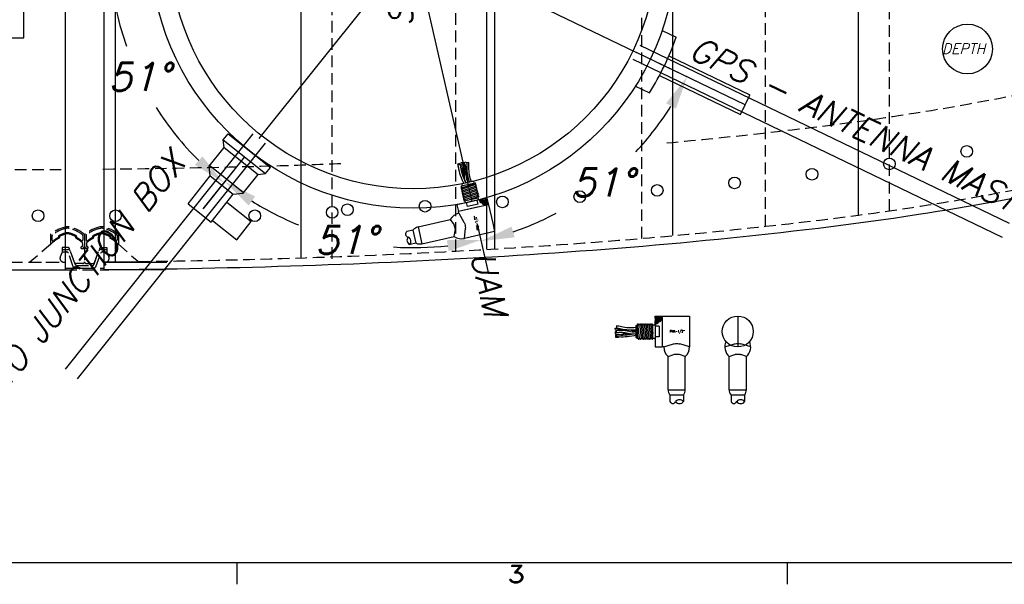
# Model space of a CAD drawing. Extents: x -135 to 10, y 84 to 175.
# Tile 24 of 53: x -52 to -20, y 85 to 103. Entities that reach past the tile are written whole.
import ezdxf
from ezdxf.enums import TextEntityAlignment as Align

# ---------------------------------------------------------------- set-up
doc = ezdxf.new("R2010")
doc.units = 0
doc.header["$LTSCALE"] = 1.5
doc.header["$MEASUREMENT"] = 0
doc.linetypes.add('HIDDEN', pattern=[0.375, 0.25, -0.125])
doc.layers.get('0').update_dxf_attribs({"linetype": 'CONTINUOUS'})
doc.layers.get('DEFPOINTS').update_dxf_attribs({"linetype": 'CONTINUOUS'})
for name, color, linetype in [('DIM', 1, 'CONTINUOUS'), ('HULL', 7, 'CONTINUOUS'), ('HULL_INSET', 4, 'CONTINUOUS'), ('J_BOX_FORW', 11, 'CONTINUOUS'), ('PNA_1_2', 6, 'CONTINUOUS'), ('SENSOR_DEPTH', 140, 'CONTINUOUS'), ('SPHERE_AFT', 7, 'CONTINUOUS'), ('STATION10', 60, 'CONTINUOUS'), ('STATION11', 70, 'CONTINUOUS'), ('STATION12', 50, 'CONTINUOUS'), ('STATION8', 150, 'CONTINUOUS'), ('STATION9', 201, 'CONTINUOUS'), ('TTLBOX', 111, 'CONTINUOUS'), ('V_BAND_COMPRESSION', 6, 'CONTINUOUS'), ('V_BAND_TENSION', 5, 'CONTINUOUS')]:
    doc.layers.add(name, color=color, linetype=linetype)
doc.styles.add('ENGR', font='Romans', dxfattribs={"oblique": 15})
doc.styles.add('RDIM', font='romand', dxfattribs={"width": 0.75, "height": 0.1})
doc.styles.add('ROMAND', font='Romand', dxfattribs={"height": 0.1})
doc.dimstyles.get("Standard").update_dxf_attribs({"dimtxt": 0.18, "dimasz": 0.18, "dimexe": 0.18, "dimexo": 0.0625, "dimgap": 0.09, "dimtad": 0, "dimtih": 1, "dimtoh": 1, "dimdec": 4, "dimzin": 0, "dimtxsty": 'STANDARD', "dimcen": 0.09, "dimazin": 3, "dimtfac": 1, "dimtdec": 4, "dimtofl": 0, "dimtmove": 0, "dimatfit": 3, "dimtolj": 1, "dimtzin": 0})

# ---------------------------------------------------------------- blocks, each defined once
blk = doc.blocks.new('BORDER')
at = {"layer": 'TTLBOX'}
for p, q in [((-20.75, 0), (0, 0)), ((-7.7812, 0), (-7.7812, -0.125)), ((-5.1875, 0), (-5.1875, -0.125))]:
    blk.add_line(p, q, dxfattribs=at)
at = {"layer": 'TTLBOX', "style": 'ROMAND'}
blk.add_text('3', height=0.1, dxfattribs=at).set_placement((-6.4642, -0.1161), align=Align.CENTER)
blk = doc.blocks.new('BBORDER')
at = {"layer": 'TTLBOX', "xscale": 0.7619047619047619, "yscale": 0.625, "zscale": 0.7619047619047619}
blk.add_blockref('BORDER', (0, 0), dxfattribs=at)
blk = doc.blocks.new('*D11')
at = {"color": 0, "linetype": 'BYBLOCK'}
for start, end in [(335.7097, 354.4574), (305.5426, 323.9394)]:
    blk.add_arc((-66.612, 105.266), 11.169, start, end, dxfattribs=at)
for points in [[(-55.675, 104.196), (-55.315, 104.179), (-55.443, 105.266)], [(-60.022, 96.027), (-60.217, 96.33), (-61.027, 95.594)]]:
    blk.add_solid(points, dxfattribs=at)
at = {"layer": 'DEFPOINTS', "color": 0, "linetype": 'BYBLOCK'}
for p in [(-100.578, 105.266), (-66.612, 105.266), (0.489, 105.266), (-58.056, 98.087), (-60.173, 94.114)]:
    blk.add_point(p, dxfattribs=at)
at = {"color": 0, "linetype": 'BYBLOCK', "insert": (-56.939, 99.682), "char_height": 0.9, "attachment_point": 5, "style": 'ENGR'}
blk.add_mtext('\\A1;60°', dxfattribs=at)
blk = doc.blocks.new('*X3')
at = {"color": 0}
for p, q in [((3.456, 8.45), (3.656, 8.65)), ((3.457, 8.628), (3.5, 8.671)), ((3.48, 8.606), (3.545, 8.671)), ((3.481, 8.431), (3.656, 8.605)), ((3.505, 8.543), (3.633, 8.671)), ((3.505, 8.587), (3.589, 8.671)), ((3.453, 8.491), (3.473, 8.511)), ((3.517, 8.422), (3.563, 8.468)), ((3.576, 8.482), (3.664, 8.57))]:
    blk.add_line(p, q, dxfattribs=at)
blk = doc.blocks.new('*D13')
at = {"color": 0, "linetype": 'BYBLOCK'}
blk.add_line((-44.411, 98.425), (-45.757, 96.737), dxfattribs=at)
for start, end in [(186.2986, 199.461), (212.317, 225.13)]:
    blk.add_arc((-38.956, 105.266), 9.829, start, end, dxfattribs=at)
for points in [[(-48.905, 104.178), (-48.546, 104.197), (-48.785, 105.266)], [(-45.77, 98.434), (-46.01, 98.165), (-45.084, 97.581)]]:
    blk.add_solid(points, dxfattribs=at)
at = {"layer": 'DEFPOINTS', "color": 0, "linetype": 'BYBLOCK'}
for p in [(-100.578, 105.266), (-38.956, 105.266), (0.489, 105.266), (-48.348, 102.369), (-43.943, 99.011)]:
    blk.add_point(p, dxfattribs=at)
at = {"color": 0, "linetype": 'BYBLOCK', "insert": (-47.811, 101.001), "char_height": 0.9, "attachment_point": 5, "style": 'ENGR'}
blk.add_mtext('\\A1;51°', dxfattribs=at)
blk = doc.blocks.new('*D17')
at = {"color": 0, "linetype": 'BYBLOCK'}
for p, q in [((-44.411, 98.425), (-45.726, 96.776)), ((-36.897, 96.248), (-36.539, 94.679))]:
    blk.add_line(p, q, dxfattribs=at)
for start, end in [(237.7595, 247.6814), (266.2567, 276.5262)]:
    blk.add_arc((-38.956, 105.266), 9.779, start, end, dxfattribs=at)
for points in [[(-44.277, 96.848), (-44.068, 97.141), (-45.053, 97.62)], [(-37.874, 95.728), (-37.814, 95.373), (-36.779, 95.732)]]:
    blk.add_solid(points, dxfattribs=at)
at = {"layer": 'DEFPOINTS', "color": 0, "linetype": 'BYBLOCK'}
for p in [(-38.956, 105.266), (-38.956, 105.266), (-43.943, 99.011), (-37.064, 96.979), (-42.528, 96.163)]:
    blk.add_point(p, dxfattribs=at)
at = {"color": 0, "linetype": 'BYBLOCK', "insert": (-41.132, 95.732), "char_height": 0.9, "attachment_point": 5, "style": 'ENGR'}
blk.add_mtext('\\A1;51°', dxfattribs=at)
blk = doc.blocks.new('*D18')
at = {"color": 0, "linetype": 'BYBLOCK'}
for p, q in [((-31.072, 101.469), (-29.138, 100.538)), ((-36.897, 96.248), (-36.531, 94.642))]:
    blk.add_line(p, q, dxfattribs=at)
for start, end in [(317.0793, 327.9792), (289.1637, 298.0329)]:
    blk.add_arc((-38.956, 105.266), 9.817, start, end, dxfattribs=at)
for points in [[(-30.79, 100.148), (-30.475, 99.974), (-30.111, 101.007)], [(-35.683, 95.82), (-35.783, 96.166), (-36.771, 95.695)]]:
    blk.add_solid(points, dxfattribs=at)
at = {"layer": 'DEFPOINTS', "color": 0, "linetype": 'BYBLOCK'}
for p in [(-38.956, 105.266), (-38.956, 105.266), (-31.748, 101.795), (-37.064, 96.979), (-34.047, 96.764)]:
    blk.add_point(p, dxfattribs=at)
at = {"color": 0, "linetype": 'BYBLOCK', "insert": (-32.835, 97.591), "char_height": 0.9, "attachment_point": 5, "style": 'ENGR'}
blk.add_mtext('\\A1;51°', dxfattribs=at)

msp = doc.modelspace()

# ---------------------------------------------------------------- linework, layer by layer
for p, q in [((-36.329, 115.085), (-36.329, 95.447)), ((-38.956, 105.266), (-43.943, 99.011)), ((-38.956, 105.266), (-37.064, 96.979)), ((-38.956, 105.266), (-31.748, 101.795)), ((-28.234, 100.103), (-31.748, 101.795)), ((-45.095, 98.97), (-44.939, 99.166)), ((-45.095, 98.97), (-43.727, 97.879)), ((-45.067, 98.725), (-45.095, 98.97)), ((-44.939, 99.166), (-43.571, 98.075)), ((-45.551, 98.119), (-45.067, 98.725)), ((-45.067, 98.725), (-43.973, 97.852)), ((-45.515, 97.802), (-45.551, 98.119)), ((-45.535, 98.138), (-44.441, 97.265)), ((-43.727, 97.879), (-43.571, 98.075)), ((-46.232, 96.903), (-45.515, 97.802)), ((-45.515, 97.802), (-44.772, 97.21)), ((-44.456, 97.246), (-43.973, 97.852)), ((-43.973, 97.852), (-43.727, 97.879)), ((-45.489, 96.311), (-44.772, 97.21)), ((-44.772, 97.21), (-44.456, 97.246)), ((-46.232, 96.903), (-45.489, 96.311)), ((-44.977, 96.954), (-44.195, 96.33)), ((-45.444, 96.367), (-44.663, 95.744)), ((-44.663, 95.744), (-44.195, 96.33))]:
    msp.add_line(p, q)
at = {"color": 3}
for p, q in [((-30.917, 102.505), (-30.463, 102.286)), ((-31.643, 102.022), (-19.713, 96.277)), ((-31.86, 101.571), (-19.93, 95.826)), ((-30.701, 101.679), (-28.087, 100.42)), ((-31.005, 101.049), (-28.39, 99.79)), ((-31.784, 100.703), (-31.331, 100.484))]:
    msp.add_line(p, q, dxfattribs=at)
at = {"color": 4}
for p, q in [((-44.139, 99.167), (-50.205, 91.56)), ((-43.748, 98.856), (-49.814, 91.249))]:
    msp.add_line(p, q, dxfattribs=at)
at = {"layer": 'HULL'}
for p, q in [((-50.203, 115.766), (-50.203, 94.766)), ((-48.953, 115.759), (-48.953, 94.828)), ((-50.203, 95.016), (-50.203, 94.766)), ((-48.953, 95.023), (-48.953, 94.773)), ((-48.953, 95.023), (-48.953, 94.773)), ((-48.953, 95.016), (-46.919, 95.016)), ((-63.203, 94.766), (-50.203, 94.766)), ((-46.953, 94.773), (-48.953, 94.773))]:
    msp.add_line(p, q, dxfattribs=at)
at = {"layer": 'HULL', "color": 1, "linetype": 'HIDDEN'}
for p, q in [((-41.578, 95.126), (-41.578, 115.406)), ((-37.578, 95.376), (-37.578, 115.156)), ((-31.578, 95.786), (-31.578, 114.746)), ((-27.578, 96.176), (-27.578, 114.356)), ((-23.578, 96.676), (-23.578, 113.856))]:
    msp.add_line(p, q, dxfattribs=at)
at = {"layer": 'HULL', "linetype": 'HIDDEN'}
for p, q in [((-61.953, 98.016), (-50.203, 98.016)), ((-63.203, 95.016), (-50.203, 95.016))]:
    msp.add_line(p, q, dxfattribs=at)
at = {"layer": 'HULL'}
for centre in [(-21.078, 98.596), (-23.578, 98.192), (-26.078, 97.858), (-28.578, 97.577), (-31.078, 97.336), (-36.078, 96.964), (-33.578, 97.133), (-51.078, 96.516), (-48.578, 96.516), (-44.078, 96.516), (-41.578, 96.627), (-41.086, 96.712), (-38.578, 96.825)]:
    msp.add_circle(centre, 0.188, dxfattribs=at)
at = {"layer": 'HULL', "linetype": 'HIDDEN'}
for points, knots in [([(-30.769, 98.869), (-29.73, 98.965), (-28.69, 99.071), (-26.409, 99.324), (-25.177, 99.476), (-22.633, 99.844), (-21.312, 100.067), (-18.684, 100.573), (-17.384, 100.856), (-14.82, 101.499), (-13.552, 101.86), (-11.235, 102.61), (-10.179, 102.987), (-8.62, 103.597), (-8.107, 103.807), (-7.602, 104.024)], [93.08635, 93.08635, 93.08635, 93.08635, 96.275814, 96.275814, 100.099107, 100.099107, 104.254415, 104.254415, 108.409722, 108.409722, 112.56503, 112.56503, 116.105941, 116.105941, 117.858875, 117.858875, 117.858875, 117.858875]), ([(-48.953, 95.023), (-47.161, 95.044), (-43.368, 95.108), (-37.574, 95.352), (-32.239, 95.704), (-27.572, 96.161), (-23.566, 96.647), (-19.56, 97.318), (-15.548, 98.179), (-11.533, 99.308), (-8.5, 100.4), (-6.804, 101.101), (-6.42, 101.266)], [74.603382, 74.603382, 74.603382, 74.603382, 79.979196, 85.984402, 91.998394, 96.017362, 100.048491, 104.104215, 108.197734, 112.354283, 116.605589, 117.858875, 117.858875, 117.858875, 117.858875]), ([(-48.988, 98.023), (-47.168, 98.044), (-45.355, 98.075), (-42.788, 98.15), (-42.027, 98.177), (-41.266, 98.207)], [74.603031, 74.603031, 74.603031, 74.603031, 80.096887, 80.096887, 82.41045, 82.41045, 82.41045, 82.41045])]:
    msp.add_open_spline(points, degree=3, knots=knots, dxfattribs=at)
at = {"layer": 'HULL'}
msp.add_open_spline([(-48.953, 94.773), (-48.844, 94.774), (-48.734, 94.775), (-46.454, 94.804), (-44.283, 94.846), (-39.943, 94.999), (-37.774, 95.105), (-33.438, 95.376), (-31.272, 95.547), (-26.949, 95.981), (-24.789, 96.231), (-20.992, 96.818), (-19.351, 97.117), (-16.09, 97.815), (-14.47, 98.219), (-11.267, 99.159), (-9.684, 99.697), (-7.555, 100.522), (-6.986, 100.753), (-6.42, 100.994)], degree=3, knots=[74.600464, 74.600464, 74.600464, 74.600464, 74.928398, 74.928398, 81.436157, 81.436157, 87.943917, 87.943917, 94.451676, 94.451676, 100.959435, 100.959435, 105.945501, 105.945501, 110.931566, 110.931566, 115.917632, 115.917632, 117.752109, 117.752109, 117.752109, 117.752109], dxfattribs=at)
at = {"layer": 'HULL_INSET', "linetype": 'HIDDEN'}
for p, q in [((-50.39, 95.832), (-50.39, 95.812)), ((-49.868, 95.832), (-49.868, 95.812)), ((-49.287, 95.832), (-49.287, 95.812)), ((-48.766, 95.832), (-48.766, 95.812)), ((-50.672, 95.594), (-51.34, 95.016)), ((-50.129, 95.496), (-50.303, 95.496)), ((-50.303, 95.496), (-50.303, 95.344)), ((-49.9, 95.011), (-50.059, 95.447)), ((-49.696, 95.489), (-49.696, 95.489)), ((-49.666, 95.519), (-49.663, 95.519)), ((-49.666, 95.459), (-49.658, 95.459)), ((-49.658, 95.459), (-49.583, 95.459)), ((-49.643, 95.622), (-49.643, 95.539)), ((-49.578, 95.454), (-49.578, 95.032)), ((-49.578, 95.454), (-49.578, 95.032)), ((-49.498, 95.459), (-49.573, 95.459)), ((-49.513, 95.622), (-49.513, 95.539)), ((-49.49, 95.459), (-49.498, 95.459)), ((-49.49, 95.519), (-49.493, 95.519)), ((-49.46, 95.489), (-49.46, 95.489)), ((-49.256, 95.011), (-49.097, 95.447)), ((-49.027, 95.496), (-48.853, 95.496)), ((-48.853, 95.496), (-48.853, 95.344)), ((-48.484, 95.594), (-47.816, 95.016)), ((-50.303, 95.344), (-50.363, 95.185)), ((-48.853, 95.344), (-48.792, 95.185)), ((-51.34, 95.016), (-50.246, 95.016)), ((-49.64, 94.97), (-49.841, 94.97)), ((-49.515, 94.97), (-49.314, 94.97)), ((-47.816, 95.016), (-48.909, 95.016))]:
    msp.add_line(p, q, dxfattribs=at)
for centre, radius, start, end in [((-49.869, 94.774), 1.148, 117.7371, 134.39), ((-50.415, 95.812), 0.025, 297.7371, 360), ((-50.365, 95.832), 0.025, 116.2065, 180), ((-49.869, 94.825), 1.148, 106.8493, 116.2065), ((-50.129, 95.684), 0.25, 73.1507, 106.8493), ((-50.389, 94.825), 1.148, 63.7935, 73.1507), ((-49.893, 95.832), 0.025, 0, 63.7935), ((-49.843, 95.812), 0.025, 180, 242.2629), ((-50.389, 94.774), 1.148, 50.6231, 62.2629), ((-48.766, 94.774), 1.148, 117.7371, 129.3769), ((-49.312, 95.812), 0.025, 297.7371, 360), ((-49.262, 95.832), 0.025, 116.2065, 180), ((-48.766, 94.825), 1.148, 106.8493, 116.2065), ((-49.027, 95.684), 0.25, 73.1507, 106.8493), ((-49.287, 94.825), 1.148, 63.7935, 73.1507), ((-48.791, 95.832), 0.025, 0, 63.7935), ((-48.741, 95.812), 0.025, 180, 242.2629), ((-49.287, 94.774), 1.148, 45.61, 62.2629), ((-50.129, 95.421), 0.075, 20, 90), ((-49.666, 95.489), 0.03, 90, 180), ((-49.666, 95.489), 0.03, 180, 270), ((-49.663, 95.539), 0.02, 270, 0), ((-49.693, 95.622), 0.05, 0, 50.6231), ((-49.583, 95.454), 0.005, 0, 90), ((-49.573, 95.454), 0.005, 90, 180), ((-49.463, 95.622), 0.05, 129.3769, 180), ((-49.493, 95.539), 0.02, 180, 270), ((-49.49, 95.489), 0.03, 360, 90), ((-49.49, 95.489), 0.03, 270, 360), ((-49.027, 95.421), 0.075, 90, 160), ((-50.246, 95.141), 0.125, 159.1383, 270), ((-48.909, 95.141), 0.125, 270, 20.8617), ((-49.841, 95.032), 0.0625, 200, 270), ((-49.64, 95.032), 0.0625, 270, 0), ((-49.515, 95.032), 0.0625, 180, 270), ((-49.314, 95.032), 0.0625, 270, 340)]:
    msp.add_arc(centre, radius, start, end, dxfattribs=at)
at = {"layer": 'J_BOX_FORW'}
for p, q in [((-51.544, 102.266), (-51.544, 108.266)), ((-59.544, 102.266), (-51.544, 102.266))]:
    msp.add_line(p, q, dxfattribs=at)
at = {"layer": 'PNA_1_2', "color": 2}
for p, q in [((-37.318, 98.212), (-37.379, 98.187)), ((-32.404, 92.805), (-32.393, 92.74))]:
    msp.add_line(p, q, dxfattribs=at)
at = {"layer": 'PNA_1_2'}
for p, q in [((-37.416, 97.478), (-36.96, 97.582)), ((-37.013, 97.632), (-37.393, 97.545)), ((-37.393, 97.545), (-37.38, 97.487)), ((-37.013, 97.632), (-37, 97.573)), ((-36.794, 97.041), (-37.552, 96.868)), ((-36.853, 97.031), (-37.396, 96.907)), ((-37.314, 96.994), (-36.858, 97.098)), ((-36.865, 96.891), (-36.894, 97.018)), ((-36.868, 97.096), (-36.853, 97.031)), ((-36.853, 97.031), (-36.792, 97.045)), ((-36.792, 97.045), (-36.734, 97.059)), ((-36.734, 97.059), (-36.722, 97.008)), ((-36.64, 97.076), (-36.733, 97.055)), ((-36.722, 97.008), (-36.629, 97.029)), ((-36.64, 97.076), (-36.577, 97.09)), ((-36.629, 97.029), (-36.64, 97.076)), ((-36.577, 97.09), (-36.536, 96.911)), ((-37.552, 96.868), (-37.502, 96.65)), ((-36.527, 96.873), (-37.502, 96.65)), ((-36.842, 96.801), (-37.502, 96.65)), ((-37.396, 96.903), (-37.396, 96.907)), ((-37.292, 96.999), (-37.277, 96.935)), ((-37.205, 96.813), (-37.234, 96.94)), ((-36.865, 96.891), (-37.205, 96.813)), ((-36.536, 96.911), (-36.527, 96.873)), ((-36.527, 96.873), (-36.392, 96.279)), ((-38.804, 96.154), (-37.762, 96.392)), ((-37.762, 96.392), (-37.653, 96.23)), ((-37.49, 96.597), (-37.502, 96.65)), ((-37.49, 96.597), (-37.321, 96.311)), ((-38.804, 96.154), (-38.68, 95.611)), ((-37.304, 95.783), (-37.276, 96.113)), ((-36.392, 96.279), (-36.329, 96.005)), ((-38.96, 96.056), (-39.166, 96.009)), ((-38.863, 95.632), (-38.96, 96.056)), ((-38.68, 95.611), (-37.638, 95.849)), ((-37.638, 95.849), (-37.61, 96.043)), ((-36.329, 96.005), (-37.304, 95.783)), ((-38.863, 95.632), (-39.069, 95.585)), ((-31.145, 93.213), (-31.145, 93.278)), ((-31.145, 93.278), (-30.962, 93.278)), ((-31.097, 93.213), (-31.145, 93.213)), ((-31.145, 93.213), (-31.145, 93.118)), ((-31.097, 93.118), (-31.097, 93.213)), ((-30.962, 93.278), (-30.922, 93.278)), ((-30.922, 93.278), (-30.313, 93.278)), ((-30.922, 93.278), (-30.922, 92.278)), ((-30.313, 93.278), (-30.032, 93.278)), ((-30.032, 93.278), (-30.032, 92.278)), ((-28.475, 93.278), (-28.475, 92.278)), ((-31.77, 92.973), (-31.71, 92.973)), ((-31.77, 92.973), (-31.77, 92.583)), ((-31.71, 92.546), (-31.71, 93.014)), ((-31.215, 92.537), (-31.215, 93.005)), ((-31.215, 92.995), (-31.149, 92.995)), ((-31.149, 93.058), (-31.149, 93.118)), ((-31.149, 93.118), (-31.097, 93.118)), ((-31.149, 92.995), (-31.149, 93.058)), ((-31.149, 92.995), (-31.149, 92.438)), ((-31.145, 93.055), (-31.145, 92.278)), ((-31.015, 92.953), (-31.145, 92.953)), ((-31.015, 92.953), (-31.015, 92.603)), ((-30.922, 92.955), (-30.922, 92.278)), ((-31.77, 92.583), (-31.71, 92.583)), ((-31.015, 92.603), (-31.145, 92.603)), ((-31.215, 92.56), (-31.149, 92.56)), ((-31.145, 92.438), (-31.149, 92.438)), ((-31.145, 92.278), (-30.922, 92.278)), ((-30.867, 92.278), (-30.922, 92.278)), ((-30.867, 92.278), (-30.551, 92.379)), ((-30.032, 92.278), (-30.348, 92.379)), ((-28.893, 92.278), (-28.577, 92.379)), ((-28.058, 92.278), (-28.374, 92.379)), ((-30.728, 91.967), (-30.546, 92.037)), ((-30.728, 90.898), (-30.728, 91.967)), ((-30.171, 91.967), (-30.354, 92.037)), ((-30.171, 90.898), (-30.171, 91.967)), ((-28.754, 91.967), (-28.571, 92.037)), ((-28.754, 90.898), (-28.754, 91.967)), ((-28.197, 91.967), (-28.379, 92.037)), ((-28.197, 90.898), (-28.197, 91.967)), ((-30.728, 90.898), (-30.171, 90.898)), ((-30.232, 90.724), (-30.667, 90.724)), ((-30.667, 90.724), (-30.667, 90.513)), ((-30.232, 90.724), (-30.232, 90.513)), ((-28.754, 90.898), (-28.197, 90.898)), ((-28.693, 90.724), (-28.693, 90.513)), ((-28.258, 90.724), (-28.693, 90.724)), ((-28.258, 90.724), (-28.258, 90.513))]:
    msp.add_line(p, q, dxfattribs=at)
at = {"layer": 'PNA_1_2', "color": 5}
for p, q in [((-37.401, 97.47), (-37.299, 97.505)), ((-37.389, 97.421), (-36.944, 97.574)), ((-36.933, 97.526), (-37.378, 97.373)), ((-36.922, 97.477), (-37.367, 97.324)), ((-36.911, 97.428), (-37.356, 97.275)), ((-36.9, 97.379), (-37.345, 97.226)), ((-36.889, 97.331), (-37.334, 97.178)), ((-36.877, 97.282), (-37.323, 97.129)), ((-36.866, 97.233), (-37.312, 97.08)), ((-36.855, 97.184), (-37.3, 97.031)), ((-36.844, 97.136), (-37.144, 97.033)), ((-31.649, 92.559), (-31.699, 93.027)), ((-31.649, 93.027), (-31.599, 92.559)), ((-31.599, 93.027), (-31.549, 92.559)), ((-31.549, 93.027), (-31.499, 92.559)), ((-31.499, 93.027), (-31.449, 92.559)), ((-31.449, 93.027), (-31.399, 92.559)), ((-31.399, 93.027), (-31.349, 92.559)), ((-31.349, 93.027), (-31.299, 92.559)), ((-31.299, 93.027), (-31.249, 92.559)), ((-31.249, 93.027), (-31.215, 92.712)), ((-31.699, 92.559), (-31.71, 92.665))]:
    msp.add_line(p, q, dxfattribs=at)
at = {"layer": 'PNA_1_2', "color": 2}
for points in [[(-37.46, 98.169, -0.010537), (-37.469, 98.201), (-37.531, 98.181, 0.034303), (-37.493, 98.069, -0.145402)], [(-37.331, 97.559, 0.024407), (-37.348, 97.614, -0.086938), (-37.506, 98.163), (-37.442, 98.171, 0.087699), (-37.288, 97.639)], [(-37.43, 98.087, 0.021098), (-37.402, 98.026, -0.108024), (-37.303, 97.671, -0.145402)], [(-37.355, 98.197, 0.008345), (-37.358, 98.232), (-37.422, 98.222, -0.036328), (-37.417, 98.078, 0.004321), (-37.417, 98.058, 0.10862)], [(-37.378, 98.187, -0.103828), (-37.311, 97.814, 0.105479), (-37.266, 97.574, 0.119089)], [(-37.341, 97.88, -0.044372), (-37.352, 98.076, 0.008457), (-37.351, 98.112)], [(-37.318, 98.212, -0.104061), (-37.246, 97.812, 0.110849), (-37.202, 97.589, -21.363612)], [(-37.195, 97.59, -0.02647), (-37.205, 97.658, 0.09378), (-37.311, 98.24), (-37.249, 98.261, -0.009311), (-37.229, 98.203)], [(-37.077, 97.617, -0.106497), (-37.16, 98.077, 0.037086), (-37.166, 98.233), (-37.23, 98.222, -0.036328), (-37.225, 98.079, 0.104138), (-37.141, 97.603, 0.10862)], [(-31.77, 92.786, -0.02647), (-31.839, 92.792, 0.09378), (-32.429, 92.818), (-32.436, 92.882, -0.009311), (-32.375, 92.89)], [(-31.77, 92.908, -0.106497), (-32.236, 92.929, 0.037086), (-32.39, 92.957), (-32.394, 92.892, -0.036328), (-32.253, 92.866, 0.104138), (-31.77, 92.842, 0.10862)], [(-32.397, 92.766, 0.008345), (-32.432, 92.77), (-32.436, 92.705, -0.036328), (-32.295, 92.679, 0.004321), (-32.275, 92.674, 0.10862)], [(-32.393, 92.657, -0.010537), (-32.427, 92.655), (-32.421, 92.59, 0.034303), (-32.303, 92.602, -0.145402)], [(-32.404, 92.805, -0.104061), (-31.998, 92.786, 0.110849), (-31.77, 92.779, -21.363612)], [(-31.77, 92.647, 0.024407), (-31.827, 92.642, -0.086938), (-32.397, 92.61), (-32.391, 92.675, 0.087699), (-31.839, 92.706)], [(-32.393, 92.741, -0.103828), (-32.014, 92.723, 0.105479), (-31.77, 92.713, 0.119089)], [(-32.085, 92.709, -0.044372), (-32.278, 92.741, 0.008457), (-32.313, 92.75)], [(-32.307, 92.667, 0.021098), (-32.241, 92.682, -0.108024), (-31.873, 92.699, -0.145402)]]:
    msp.add_lwpolyline(points, format="xyb", dxfattribs=at)
at = {"layer": 'PNA_1_2'}
for points in [[(-37.416, 97.478), (-37.401, 97.474), (-37.4, 97.467), (-37.426, 97.443), (-37.424, 97.435), (-37.39, 97.425), (-37.389, 97.418), (-37.415, 97.394), (-37.413, 97.387), (-37.379, 97.376), (-37.377, 97.369), (-37.403, 97.345), (-37.402, 97.338), (-37.368, 97.328), (-37.366, 97.32), (-37.392, 97.296), (-37.391, 97.289), (-37.357, 97.279), (-37.355, 97.272), (-37.381, 97.248), (-37.38, 97.24), (-37.346, 97.23), (-37.344, 97.223), (-37.37, 97.199), (-37.368, 97.192), (-37.335, 97.181), (-37.333, 97.174), (-37.359, 97.15), (-37.357, 97.143), (-37.323, 97.133), (-37.322, 97.125), (-37.348, 97.101), (-37.346, 97.094), (-37.312, 97.084), (-37.311, 97.077), (-37.337, 97.053), (-37.335, 97.045), (-37.301, 97.035), (-37.3, 97.028), (-37.326, 97.004), (-37.324, 96.997), (-37.314, 96.994)], [(-36.96, 97.582), (-36.945, 97.578), (-36.943, 97.571), (-36.969, 97.547), (-36.968, 97.54), (-36.934, 97.529), (-36.932, 97.522), (-36.958, 97.498), (-36.957, 97.491), (-36.923, 97.48), (-36.921, 97.473), (-36.947, 97.449), (-36.945, 97.442), (-36.912, 97.432), (-36.91, 97.425), (-36.936, 97.4), (-36.934, 97.393), (-36.901, 97.383), (-36.899, 97.376), (-36.925, 97.352), (-36.923, 97.345), (-36.889, 97.334), (-36.888, 97.327), (-36.914, 97.303), (-36.912, 97.296), (-36.878, 97.285), (-36.877, 97.278), (-36.903, 97.254), (-36.901, 97.247), (-36.867, 97.237), (-36.866, 97.23), (-36.891, 97.205), (-36.89, 97.198), (-36.856, 97.188), (-36.854, 97.181), (-36.88, 97.157), (-36.879, 97.15), (-36.845, 97.139), (-36.843, 97.132), (-36.869, 97.108), (-36.868, 97.101), (-36.858, 97.098)], [(-31.71, 93.014), (-31.702, 93.027), (-31.695, 93.027), (-31.677, 92.997), (-31.67, 92.997), (-31.652, 93.027), (-31.645, 93.027), (-31.627, 92.997), (-31.62, 92.997), (-31.602, 93.027), (-31.595, 93.027), (-31.577, 92.997), (-31.57, 92.997), (-31.552, 93.027), (-31.545, 93.027), (-31.527, 92.997), (-31.52, 92.997), (-31.502, 93.027), (-31.495, 93.027), (-31.477, 92.997), (-31.47, 92.997), (-31.452, 93.027), (-31.445, 93.027), (-31.427, 92.997), (-31.42, 92.997), (-31.402, 93.027), (-31.395, 93.027), (-31.377, 92.997), (-31.37, 92.997), (-31.352, 93.027), (-31.345, 93.027), (-31.327, 92.997), (-31.32, 92.997), (-31.302, 93.027), (-31.295, 93.027), (-31.277, 92.997), (-31.27, 92.997), (-31.252, 93.027), (-31.245, 93.027), (-31.227, 92.997), (-31.22, 92.997), (-31.215, 93.005)], [(-31.71, 92.546), (-31.702, 92.559), (-31.695, 92.559), (-31.677, 92.529), (-31.67, 92.529), (-31.652, 92.559), (-31.645, 92.559), (-31.627, 92.529), (-31.62, 92.529), (-31.602, 92.559), (-31.595, 92.559), (-31.577, 92.529), (-31.57, 92.529), (-31.552, 92.559), (-31.545, 92.559), (-31.527, 92.529), (-31.52, 92.529), (-31.502, 92.559), (-31.495, 92.559), (-31.477, 92.529), (-31.47, 92.529), (-31.452, 92.559), (-31.445, 92.559), (-31.427, 92.529), (-31.42, 92.529), (-31.402, 92.559), (-31.395, 92.559), (-31.377, 92.529), (-31.37, 92.529), (-31.352, 92.559), (-31.345, 92.559), (-31.327, 92.529), (-31.32, 92.529), (-31.302, 92.559), (-31.295, 92.559), (-31.277, 92.529), (-31.27, 92.529), (-31.252, 92.559), (-31.245, 92.559), (-31.227, 92.529), (-31.22, 92.529), (-31.215, 92.537)]]:
    msp.add_lwpolyline(points, dxfattribs=at)
at = {"layer": 'PNA_1_2', "color": 5}
for points in [[(-36.792, 97.045), (-36.815, 96.99), (-36.784, 96.946), (-36.739, 96.941), (-36.713, 96.892), (-36.641, 96.851), (-36.615, 96.884), (-36.564, 96.878), (-36.536, 96.911)], [(-31.149, 93.058), (-31.1, 93.023), (-31.05, 93.043), (-31.035, 93.086), (-30.982, 93.101), (-30.926, 93.162), (-30.952, 93.195), (-30.936, 93.243), (-30.962, 93.278)]]:
    msp.add_lwpolyline(points, dxfattribs=at)
at = {"layer": 'PNA_1_2', "color": 7, "const_width": 0.0232}
for points in [[(-36.687, 97.069, 1), (-36.682, 97.045, 1)], [(-31.149, 93.165, 1), (-31.125, 93.165, 1)]]:
    msp.add_lwpolyline(points, format="xyb", close=True, dxfattribs=at)
at = {"layer": 'PNA_1_2'}
for points in [[(-37.653, 96.23, -0.02169), (-37.649, 96.222, -0.040276), (-37.633, 96.188, -0.02956), (-37.619, 96.139, -0.02956), (-37.611, 96.089, -0.040276), (-37.61, 96.052, -0.02169), (-37.61, 96.043, -0.24613)], [(-37.321, 96.311, -0.018437), (-37.313, 96.296, -0.058944), (-37.284, 96.215, -0.058944), (-37.275, 96.131, -0.018437), (-37.276, 96.113, -0.106651)], [(-30.551, 92.379, -0.018437), (-30.534, 92.384, -0.058944), (-30.45, 92.394, -0.058944), (-30.365, 92.384, -0.018437), (-30.348, 92.379, -0.106651)], [(-28.577, 92.379, -0.018437), (-28.56, 92.384, -0.058944), (-28.475, 92.394, -0.058944), (-28.391, 92.384, -0.018437), (-28.374, 92.379, -0.106651)], [(-30.546, 92.037, -0.02169), (-30.537, 92.04, -0.040276), (-30.5, 92.047, -0.02956), (-30.45, 92.05, -0.02956), (-30.399, 92.047, -0.040276), (-30.362, 92.04, -0.02169), (-30.354, 92.037, -0.24613)], [(-28.571, 92.037, -0.02169), (-28.563, 92.04, -0.040276), (-28.526, 92.047, -0.02956), (-28.475, 92.05, -0.02956), (-28.424, 92.047, -0.040276), (-28.388, 92.04, -0.02169), (-28.379, 92.037, -0.24613)]]:
    msp.add_lwpolyline(points, format="xyb", dxfattribs=at)
msp.add_circle((-28.475, 92.778), 0.5, dxfattribs=at)
for centre, radius, start, end in [((-37.397, 96.19), 0.417, 102.8571, 151.0161), ((-38.742, 95.883), 0.279, 102.8571, 141.482), ((-39.107, 95.928), 0.101, 126.327, 259.3873), ((-39.004, 95.728), 0.158, 140.3577, 245.3566), ((-39.191, 95.686), 0.158, 320.3577, 65.3566), ((-37.397, 96.19), 0.417, 234.6982, 282.8571), ((-38.742, 95.883), 0.279, 244.2323, 282.8571), ((-30.45, 92.278), 0.417, 180, 228.159), ((-30.45, 92.278), 0.417, 311.841, 360), ((-28.475, 92.278), 0.417, 155.3231, 228.159), ((-28.475, 92.278), 0.417, 311.841, 24.6769), ((-30.45, 90.898), 0.279, 180, 218.6248), ((-30.45, 90.898), 0.279, 321.3752, 0), ((-28.475, 90.898), 0.279, 180, 218.6248), ((-28.475, 90.898), 0.279, 321.3752, 0), ((-30.575, 90.553), 0.101, 203.4699, 336.5301), ((-30.357, 90.416), 0.158, 37.5005, 142.4995), ((-30.357, 90.609), 0.158, 217.5005, 322.4995), ((-28.601, 90.553), 0.101, 203.4699, 336.5301), ((-28.383, 90.416), 0.158, 37.5005, 142.4995), ((-28.383, 90.609), 0.158, 217.5005, 322.4995)]:
    msp.add_arc(centre, radius, start, end, dxfattribs=at)
at = {"layer": 'SENSOR_DEPTH'}
msp.add_circle((-21.052, 101.903), 0.805, dxfattribs=at)
at = {"layer": 'SPHERE_AFT'}
for radius in [8.5, 7.875]:
    msp.add_circle((-38.956, 105.266), radius, dxfattribs=at)
for radius, start, end in [(9, 327.9063, 340.6651), (11.9, 332.6003, 335.9711)]:
    msp.add_arc((-38.956, 105.266), radius, start, end, dxfattribs=at)
at = {"layer": 'STATION10'}
msp.add_line((-36.578, 95.44), (-36.578, 115.1), dxfattribs=at)
at = {"layer": 'STATION11'}
msp.add_line((-30.578, 95.883), (-30.578, 114.658), dxfattribs=at)
at = {"layer": 'STATION12'}
msp.add_line((-24.578, 96.546), (-24.578, 113.995), dxfattribs=at)
at = {"layer": 'STATION8'}
msp.add_line((-48.578, 95.036), (-48.578, 115.505), dxfattribs=at)
at = {"layer": 'STATION9'}
msp.add_line((-42.578, 95.165), (-42.578, 115.375), dxfattribs=at)
at = {"layer": 'V_BAND_COMPRESSION', "linetype": 'HIDDEN'}
for p, q in [((-50.68, 95.889), (-50.68, 95.597)), ((-50.63, 95.875), (-50.63, 95.735)), ((-50.42, 95.851), (-50.42, 95.829)), ((-50.39, 95.832), (-50.39, 95.812)), ((-49.868, 95.832), (-49.868, 95.812)), ((-49.838, 95.851), (-49.838, 95.829)), ((-49.628, 95.875), (-49.628, 95.735)), ((-49.578, 95.889), (-49.578, 95.539)), ((-49.578, 95.889), (-49.578, 95.539)), ((-49.528, 95.875), (-49.528, 95.735)), ((-49.317, 95.851), (-49.317, 95.829)), ((-49.287, 95.832), (-49.287, 95.812)), ((-48.766, 95.832), (-48.766, 95.812)), ((-48.736, 95.851), (-48.736, 95.829)), ((-48.525, 95.875), (-48.525, 95.735)), ((-48.476, 95.889), (-48.476, 95.597)), ((-49.696, 95.489), (-49.696, 95.489)), ((-49.666, 95.519), (-49.663, 95.519)), ((-49.666, 95.459), (-49.658, 95.459)), ((-49.643, 95.622), (-49.643, 95.539)), ((-49.513, 95.622), (-49.513, 95.539)), ((-49.49, 95.459), (-49.498, 95.459)), ((-49.49, 95.519), (-49.493, 95.519)), ((-49.46, 95.489), (-49.46, 95.489))]:
    msp.add_line(p, q, dxfattribs=at)
for centre, radius, start, end in [((-49.933, 95.021), 1.163, 102.3763, 128.7705), ((-49.933, 95.021), 1.114, 103.0936, 127.983), ((-50.129, 95.862), 0.25, 76.9064, 103.0936), ((-50.129, 95.913), 0.25, 77.6237, 102.3763), ((-50.325, 95.021), 1.163, 51.2295, 77.6237), ((-50.325, 95.021), 1.114, 52.017, 76.9064), ((-48.831, 95.021), 1.163, 102.3763, 128.7705), ((-48.831, 95.021), 1.114, 103.0936, 127.983), ((-49.027, 95.862), 0.25, 76.9064, 103.0936), ((-49.027, 95.913), 0.25, 77.6237, 102.3763), ((-49.222, 95.021), 1.163, 51.2295, 77.6237), ((-49.222, 95.021), 1.114, 52.017, 76.9064), ((-50.63, 95.889), 0.05, 128.7705, 180), ((-49.869, 94.774), 1.148, 117.7371, 134.39), ((-50.6, 95.875), 0.03, 127.983, 180), ((-49.869, 94.774), 1.178, 118.6037, 127.2733), ((-50.445, 95.829), 0.025, 298.6037, 0), ((-50.395, 95.851), 0.025, 117.1383, 180), ((-49.869, 94.825), 1.178, 106.289, 117.1383), ((-50.415, 95.812), 0.025, 297.7371, 360), ((-50.365, 95.832), 0.025, 116.2065, 180), ((-49.869, 94.825), 1.148, 106.8493, 116.2065), ((-50.129, 95.684), 0.25, 73.1507, 106.8493), ((-50.129, 95.715), 0.25, 73.711, 106.289), ((-50.389, 94.825), 1.178, 62.8617, 73.711), ((-50.389, 94.825), 1.148, 63.7935, 73.1507), ((-49.893, 95.832), 0.025, 0, 63.7935), ((-49.843, 95.812), 0.025, 180, 242.2629), ((-50.389, 94.774), 1.148, 50.6231, 62.2629), ((-49.863, 95.851), 0.025, 360, 62.8617), ((-49.813, 95.829), 0.025, 180, 241.3963), ((-50.389, 94.774), 1.178, 52.7267, 61.3963), ((-49.658, 95.875), 0.03, 0, 52.017), ((-49.628, 95.889), 0.05, 0, 51.2295), ((-49.528, 95.889), 0.05, 128.7705, 180), ((-49.498, 95.875), 0.03, 127.983, 180), ((-48.766, 94.774), 1.148, 117.7371, 129.3769), ((-48.766, 94.774), 1.178, 118.6037, 127.2733), ((-49.342, 95.829), 0.025, 298.6037, 360), ((-49.292, 95.851), 0.025, 117.1383, 180), ((-48.766, 94.825), 1.178, 106.289, 117.1383), ((-49.312, 95.812), 0.025, 297.7371, 360), ((-49.262, 95.832), 0.025, 116.2065, 180), ((-48.766, 94.825), 1.148, 106.8493, 116.2065), ((-49.027, 95.684), 0.25, 73.1507, 106.8493), ((-49.027, 95.715), 0.25, 73.711, 106.289), ((-49.287, 94.825), 1.178, 62.8617, 73.711), ((-49.287, 94.825), 1.148, 63.7935, 73.1507), ((-48.791, 95.832), 0.025, 0, 63.7935), ((-48.741, 95.812), 0.025, 180, 242.2629), ((-49.287, 94.774), 1.148, 45.61, 62.2629), ((-48.761, 95.851), 0.025, 360, 62.8617), ((-48.711, 95.829), 0.025, 180, 241.3963), ((-49.287, 94.774), 1.178, 52.7267, 61.3963), ((-48.555, 95.875), 0.03, 0, 52.017), ((-48.526, 95.889), 0.05, 0, 51.2295), ((-50.675, 95.597), 0.005, 180, 314.39), ((-50.6, 95.735), 0.03, 180, 307.2733), ((-49.666, 95.489), 0.03, 90, 180), ((-49.666, 95.489), 0.03, 180, 270), ((-49.658, 95.735), 0.03, 232.7267, 360), ((-49.663, 95.539), 0.02, 270, 0), ((-49.693, 95.622), 0.05, 0, 50.6231), ((-49.658, 95.539), 0.08, 270, 0), ((-49.498, 95.539), 0.08, 180, 270), ((-49.498, 95.735), 0.03, 180, 307.2733), ((-49.463, 95.622), 0.05, 129.3769, 180), ((-49.493, 95.539), 0.02, 180, 270), ((-49.49, 95.489), 0.03, 360, 90), ((-49.49, 95.489), 0.03, 270, 360), ((-48.555, 95.735), 0.03, 232.7267, 360), ((-48.481, 95.597), 0.005, 225.61, 360)]:
    msp.add_arc(centre, radius, start, end, dxfattribs=at)
at = {"layer": 'V_BAND_TENSION'}
for p, q in [((-50.298, 95.429), (-50.203, 95.429)), ((-50.298, 95.429), (-50.298, 95.349)), ((-48.953, 95.429), (-48.858, 95.429)), ((-48.858, 95.429), (-48.858, 95.349)), ((-50.298, 95.349), (-50.203, 95.349)), ((-48.953, 95.349), (-48.858, 95.349))]:
    msp.add_line(p, q, dxfattribs=at)
at = {"layer": 'V_BAND_TENSION', "linetype": 'HIDDEN'}
for p, q in [((-50.203, 95.429), (-50.104, 95.429)), ((-49.052, 95.429), (-48.953, 95.429)), ((-50.203, 95.349), (-50.16, 95.349)), ((-49.94, 94.871), (-50.098, 95.305)), ((-49.884, 94.951), (-50.042, 95.385)), ((-49.272, 94.951), (-49.114, 95.385)), ((-49.216, 94.871), (-49.058, 95.305)), ((-48.996, 95.349), (-48.953, 95.349)), ((-50.203, 94.828), (-48.953, 94.828)), ((-50.203, 94.828), (-50.203, 94.766)), ((-49.878, 94.828), (-49.278, 94.828)), ((-49.869, 94.828), (-49.287, 94.828)), ((-49.822, 94.908), (-49.334, 94.908)), ((-48.953, 94.828), (-48.953, 94.766)), ((-50.203, 94.766), (-48.953, 94.766))]:
    msp.add_line(p, q, dxfattribs=at)
for centre, start, end in [((-50.104, 95.363), 20, 90), ((-49.052, 95.363), 90, 160), ((-50.16, 95.283), 20, 90), ((-48.996, 95.283), 90, 160), ((-49.878, 94.894), 200, 270), ((-49.822, 94.974), 200, 270), ((-49.334, 94.974), 270, 340), ((-49.278, 94.894), 270, 340)]:
    msp.add_arc(centre, 0.066, start, end, dxfattribs=at)

# ---------------------------------------------------------------- block references
at = {"layer": 'PNA_1_2', "rotation": 282.8571428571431}
msp.add_blockref('*X3', (-45.8, 98.531), dxfattribs=at)
at = {"layer": 'PNA_1_2'}
msp.add_blockref('*X3', (-34.602, 84.607), dxfattribs=at)
at = {"layer": 'TTLBOX', "xscale": 9, "yscale": 9, "zscale": 9}
msp.add_blockref('BBORDER', (8.697, 85.315), dxfattribs=at)

# ---------------------------------------------------------------- texts
at = {"layer": 'PNA_1_2', "style": 'RDIM', "width": 0.75}
msp.add_text('PNA-1/2"', height=0.0778, rotation=102.8571, dxfattribs=at).set_placement((-36.905, 96.282), align=Align.MIDDLE)
msp.add_text('PNA-1/2"', height=0.0778, dxfattribs=at).set_placement((-30.43, 92.778), align=Align.MIDDLE)
at = {"layer": 'SENSOR_DEPTH', "style": 'ENGR', "oblique": 15}
msp.add_text('DEPTH', height=0.329, dxfattribs=at).set_placement((-21.875, 101.751))
at = {"layer": 'SPHERE_AFT', "style": 'ENGR', "oblique": 15}
msp.add_text('SPHERE', height=0.7695, rotation=90, dxfattribs=at).set_placement((-38.978, 102.638))
at = {"layer": 'SPHERE_AFT', "color": 3, "style": 'ENGR', "oblique": 15}
for s, rotation, p in [('GPS - ANTENNA MAST', 334.2857, (-30.106, 101.645)), ('TO JUNCTION BOX', 51.4286, (-52.078, 90.92)), ('UAM', 282.8571, (-37.12, 95.266))]:
    msp.add_text(s, height=0.7695, rotation=rotation, dxfattribs=at).set_placement(p)

# ---------------------------------------------------------------- dimensions: what is measured, and where the dimension line sits
at = {"layer": 'DIM'}
for base, line1, line2, picture, middle in [((-58.056, 98.087), ((-66.612, 105.266), (-60.173, 94.114)), ((-100.578, 105.266), (0.489, 105.266)), '*D11', (-56.939, 99.682)), ((-48.3482, 102.3687), ((-38.9555, 105.266), (-43.9435, 99.0113)), ((-100.5781, 105.266), (0.4895, 105.266)), '*D13', (-47.8115, 101.0012)), ((-42.528, 96.163), ((-38.956, 105.266), (-37.064, 96.979)), ((-38.956, 105.266), (-43.943, 99.011)), '*D17', (-41.132, 95.732)), ((-34.047, 96.764), ((-38.956, 105.266), (-31.748, 101.795)), ((-38.956, 105.266), (-37.064, 96.979)), '*D18', (-32.835, 97.591))]:
    dim = msp.add_angular_dim_2l(base=base, line1=line1, line2=line2, dimstyle='STANDARD', override={"dimscale": 6, "dimtxt": 0.15, "dimexo": 0.125, "dimdec": 0, "dimtxsty": 'ENGR', "dimtdec": 0}, dxfattribs=at)
    dim.commit()
    dim.dimension.update_dxf_attribs({"geometry": picture, "text_midpoint": middle})

doc.saveas('drawing.dxf')
